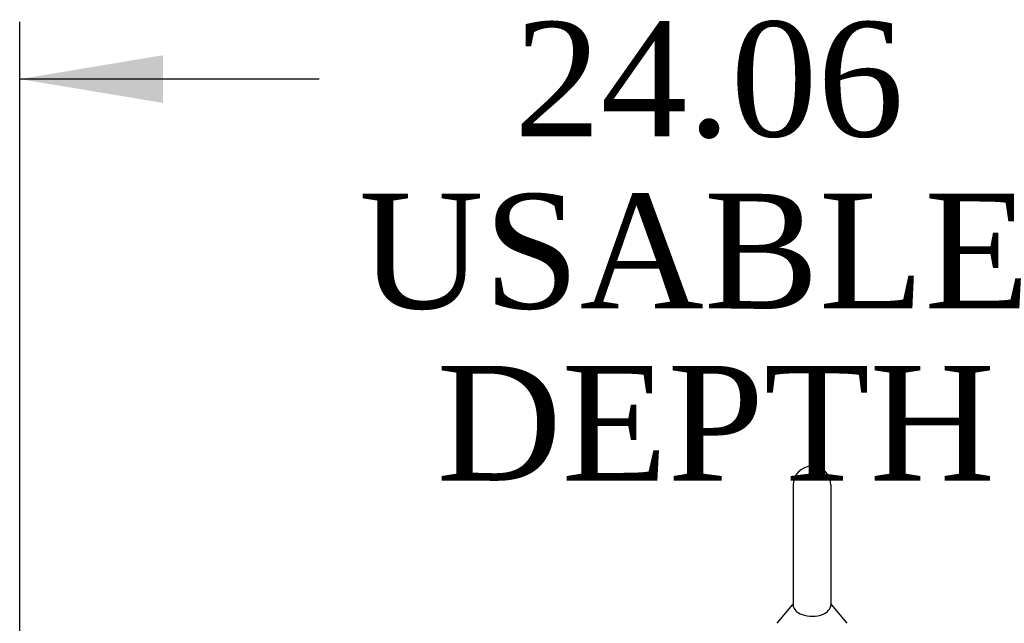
# Model space of a CAD drawing. Header units: inches. Extents: x 2 to 538, y -2 to 358.
# Tile 31 of 43: x 256 to 273, y 223 to 234. Entities that reach past the tile are written whole.
import ezdxf
from ezdxf.enums import TextEntityAlignment as Align

# ---------------------------------------------------------------- set-up
doc = ezdxf.new("R2010")
doc.units = ezdxf.units.IN
doc.header["$MEASUREMENT"] = 0
doc.layers.add('Default', color=7, linetype='Continuous')
doc.layers.add('SCS86414', color=7, linetype='Continuous')
doc.styles.add('SEACAD_Times_New_Roman', font='times.ttf')
doc.dimstyles.new('HAMMOND_(STH_-_540x360)', dxfattribs={"dimtxt": 2, "dimasz": 2.5, "dimexe": 1, "dimexo": 1, "dimgap": 0.5, "dimtad": 0, "dimtih": 1, "dimtoh": 1, "dimzin": 0, "dimdsep": 46, "dimtxsty": 'SEACAD_Times_New_Roman', "dimblk1": '_SE_FILLED', "dimblk2": '_SE_FILLED', "dimsah": 1, "dimcen": 1, "dimadec": 0, "dimazin": 0, "dimtfac": 0.8, "dimtofl": 0, "dimtmove": 0, "dimatfit": 3, "dimfxl": 0, "dimtolj": 1, "dimtzin": 0, "dimarcsym": 0})

# ---------------------------------------------------------------- blocks, each defined once
blk = doc.blocks.new('SE2')
at = {"layer": 'SCS86414', "color": 7, "linetype": 'Continuous'}
for p, q in [((269.393, 225.513), (269.393, 223.442)), ((270.056, 223.442), (270.056, 225.513)), ((269.384, 223.432), (269.113, 223.106)), ((270.336, 223.106), (270.064, 223.432))]:
    blk.add_line(p, q, dxfattribs=at)
blk.add_arc((269.724, 225.513), 0.331, 0, 180, dxfattribs=at)
blk.add_open_spline([(269.393, 223.452), (269.393, 223.447), (269.392, 223.427), (269.403, 223.38), (269.416, 223.352), (269.466, 223.299), (269.503, 223.275), (269.604, 223.239), (269.668, 223.228), (269.798, 223.23), (269.86, 223.243), (269.957, 223.281), (269.991, 223.306), (270.037, 223.359), (270.048, 223.388), (270.056, 223.431), (270.056, 223.447), (270.055, 223.452)], degree=3, knots=[0.1929034, 0.1929034, 0.1929034, 0.1929034, 0.25, 0.25, 0.3125, 0.3125, 0.375, 0.375, 0.4375, 0.4375, 0.5, 0.5, 0.5625, 0.5625, 0.625, 0.625, 0.6750003, 0.6750003, 0.6750003, 0.6750003], dxfattribs=at)
blk = doc.blocks.new('DMBLK3526')
at = {"layer": 'Default', "linetype": 'Continuous'}
for points in [[(258.412, 233.012), (255.912, 232.595), (258.412, 232.179)], [(277.475, 233.012), (277.475, 232.179), (279.975, 232.595)]]:
    blk.add_hatch(color=7, dxfattribs=at).paths.add_polyline_path(points)
at = {"layer": 'Default', "color": 7, "linetype": 'Continuous'}
for p, q in [((255.912, 222.89), (255.912, 233.595)), ((279.975, 221.183), (279.975, 233.595)), ((261.13, 232.595), (255.912, 232.595)), ((279.975, 232.595), (274.757, 232.595))]:
    blk.add_line(p, q, dxfattribs=at)
at = {"layer": 'Default', "color": 7, "linetype": 'Continuous', "style": 'SEACAD_Times_New_Roman'}
for s, p in [('24.06', (264.531, 233.595)), ('USABLE ', (261.83, 230.595)), ('DEPTH', (263.18, 227.595))]:
    blk.add_text(s, height=2, dxfattribs=at).set_placement(p, align=Align.TOP_LEFT)
blk = doc.blocks.new('_SE_FILLED')
at = {"color": 0}
blk.add_line((0, 0), (-1, 0), dxfattribs=at)
blk.add_solid([(0, 0), (-1, -0.1665), (-1, 0.1665), (0, 0)], dxfattribs=at)

msp = doc.modelspace()

# ---------------------------------------------------------------- block references
at = {"layer": 'Default'}
msp.add_blockref('SE2', (0, 0), dxfattribs=at)

# ---------------------------------------------------------------- dimensions: what is measured, and where the dimension line sits
at = {"layer": 'Default', "color": 7, "linetype": 'Continuous'}
dim = msp.add_linear_dim(base=(255.912, 232.595), p1=(279.975, 220.183), p2=(255.912, 221.89), text='\\A1;<>\\PUSABLE \\XDEPTH', dimstyle='HAMMOND_(STH_-_540x360)', dxfattribs=at)
dim.commit()
dim.dimension.update_dxf_attribs({"geometry": 'DMBLK3526', "text_midpoint": (267.943, 232.595), "dimtype": 160})

doc.saveas('drawing.dxf')
